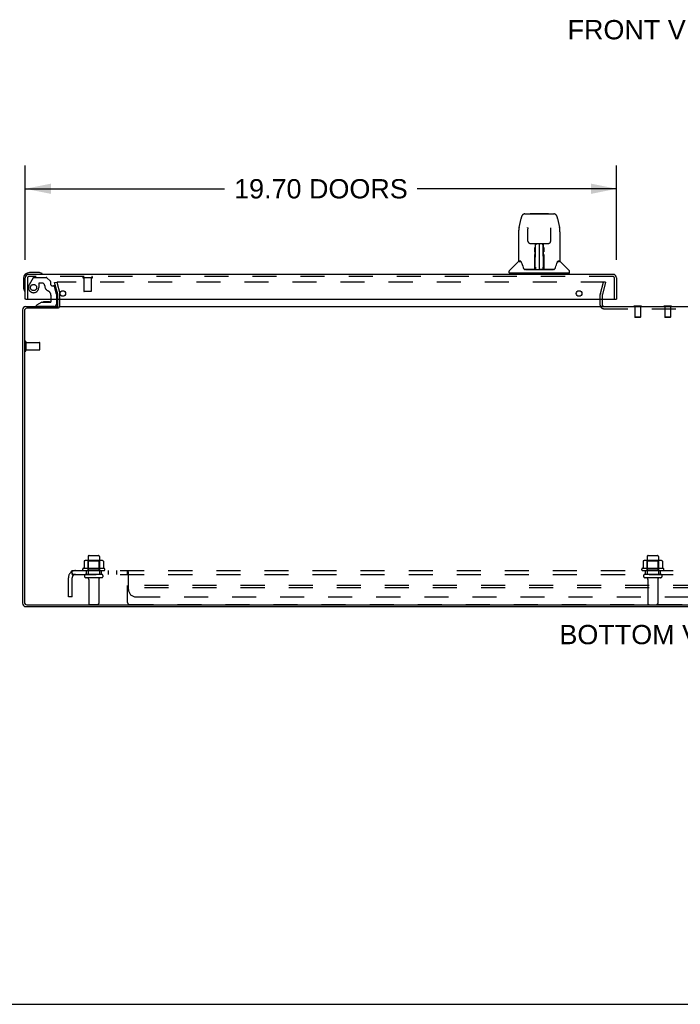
# Model space of a CAD drawing. Header units: inches. Extents: x 0 to 146, y 0 to 94.
# Tile 1 of 22: x 24 to 46, y 0 to 33. Entities that reach past the tile are written whole.
import ezdxf

# ---------------------------------------------------------------- set-up
doc = ezdxf.new("R2010")
doc.units = ezdxf.units.IN
doc.header["$LTSCALE"] = 8.008147
doc.header["$MEASUREMENT"] = 0
doc.linetypes.add('HIDDEN', pattern=[0.2, 0.1, -0.1])
doc.layers.get('0').update_dxf_attribs({"linetype": 'CONTINUOUS'})
for name, color, linetype in [('DEFAULT_2', 8, 'HIDDEN'), ('DIMENSIONS', 7, 'CONTINUOUS'), ('DOOR_ASSEMBLY_LEFT', 7, 'CONTINUOUS'), ('SUBPANEL', 7, 'CONTINUOUS')]:
    doc.layers.add(name, color=color, linetype=linetype)
doc.styles.get("Standard").update_dxf_attribs({"font": 'arial.ttf'})
doc.dimstyles.new('DIMSTYLE_1', dxfattribs={"dimtxt": 0.642365, "dimasz": 0.856486, "dimexe": 0.09, "dimexo": 0.07, "dimgap": 0.0375, "dimtad": 0, "dimtih": 1, "dimtoh": 1, "dimzin": 4, "dimdsep": 46, "dimtxsty": 'Standard', "dimblk": '_FILLED', "dimblk1": '_FILLED', "dimblk2": '_FILLED', "dimcen": 0.09, "dimadec": 3, "dimazin": 1, "dimtfac": 1, "dimtdec": 3, "dimtofl": 0, "dimtmove": 0, "dimatfit": 3, "dimldrblk": '_FILLED', "dimfxl": 0, "dimtolj": 1, "dimtzin": 4, "dimarcsym": 0})

# ---------------------------------------------------------------- blocks, each defined once
blk = doc.blocks.new('_FILLED')
at = {"color": 0, "linetype": 'ByBlock'}
blk.add_solid([(0, 0), (-1, 0.2), (-1, -0.2)], dxfattribs=at)
blk = doc.blocks.new('*D10')
at = {"layer": 'DIMENSIONS', "color": 2, "linetype": 'Continuous'}
for p, q in [((24.547, 24.797), (24.547, 27.937)), ((44.247, 24.797), (44.247, 27.937)), ((24.547, 27.166), (31.187, 27.166)), ((44.247, 27.166), (37.608, 27.166))]:
    blk.add_line(p, q, dxfattribs=at)
at = {"layer": 'DIMENSIONS', "color": 2, "linetype": 'Continuous', "xscale": 0.8564863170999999, "yscale": 0.8564863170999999, "zscale": 0.8564863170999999, "rotation": 180}
blk.add_blockref('_FILLED', (24.547, 27.166), dxfattribs=at)
at = {"layer": 'DIMENSIONS', "color": 2, "linetype": 'Continuous', "xscale": 0.8564863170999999, "yscale": 0.8564863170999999, "zscale": 0.8564863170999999}
blk.add_blockref('_FILLED', (44.247, 27.166), dxfattribs=at)
at = {"layer": 'DIMENSIONS', "color": 2, "linetype": 'Continuous', "insert": (34.397, 27.487), "char_height": 0.64236, "width": 5.77889, "attachment_point": 2, "line_spacing_factor": 0.9}
blk.add_mtext('19.70 DOORS', dxfattribs=at)

msp = doc.modelspace()

# ---------------------------------------------------------------- linework, layer by layer
at = {"color": 3, "linetype": 'Continuous'}
for p, q in [((25.628, 23.288), (25.628, 23.489)), ((43.778, 23.288), (43.778, 23.489)), ((24.453, 23.129), (24.453, 13.363)), ((24.516, 23.103), (24.516, 13.389)), ((24.57, 23.246), (25.628, 23.246)), ((25.63, 23.183), (24.596, 23.183)), ((25.655, 23.246), (65.251, 23.246)), ((43.778, 23.247), (43.73, 23.247)), ((24.57, 13.246), (66.336, 13.246)), ((24.596, 13.309), (66.31, 13.309))]:
    msp.add_line(p, q, dxfattribs=at)
at = {"color": 7, "linetype": 'Continuous'}
for p, q in [((25.703, 23.288), (25.703, 23.489)), ((44.825, 23.251), (44.825, 23.246)), ((45.081, 23.251), (44.825, 23.251)), ((45.081, 23.251), (45.081, 23.246)), ((45.825, 23.251), (45.825, 23.246)), ((46.081, 23.251), (45.825, 23.251)), ((46.081, 23.251), (46.081, 23.246)), ((0, 0), (145.603, 0))]:
    msp.add_line(p, q, dxfattribs=at)
at = {"color": 3, "linetype": 'Continuous'}
for centre, radius, start, end in [((25.586, 23.288), 0.042, 270, 360), ((43.82, 23.288), 0.042, 180, 270), ((24.57, 23.129), 0.117, 90, 180), ((24.596, 23.103), 0.08, 90, 180), ((24.57, 13.363), 0.117, 180, 270), ((24.596, 13.389), 0.08, 180, 270)]:
    msp.add_arc(centre, radius, start, end, dxfattribs=at)
at = {"color": 7, "linetype": 'Continuous'}
msp.add_arc((25.586, 23.288), 0.117, 342.2172, 360, dxfattribs=at)
at = {"layer": 'DEFAULT_2', "color": 8, "linetype": 'HIDDEN'}
for p, q in [((25.524, 24.04), (25.596, 24.059)), ((25.627, 23.653), (25.524, 24.04)), ((25.596, 24.059), (25.7, 23.673)), ((43.86, 24.059), (25.621, 24.059)), ((43.706, 23.673), (43.81, 24.059)), ((43.882, 24.04), (43.779, 23.653)), ((43.882, 24.04), (43.81, 24.059)), ((25.628, 23.489), (25.628, 23.647)), ((25.703, 23.489), (25.703, 23.647)), ((43.703, 23.288), (43.703, 23.647)), ((43.778, 23.489), (43.778, 23.647)), ((43.82, 23.171), (47.086, 23.171)), ((44.825, 23.246), (44.825, 23.233)), ((45.081, 23.233), (44.825, 23.233)), ((44.859, 23.233), (44.859, 22.886)), ((45.047, 23.233), (45.047, 22.886)), ((45.081, 23.246), (45.081, 23.233)), ((45.825, 23.246), (45.825, 23.233)), ((46.081, 23.233), (45.825, 23.233)), ((45.859, 23.233), (45.859, 22.886)), ((46.047, 23.233), (46.047, 22.886)), ((46.081, 23.246), (46.081, 23.233)), ((45.047, 22.886), (44.859, 22.886)), ((44.869, 22.876), (44.859, 22.886)), ((45.037, 22.876), (44.869, 22.876)), ((45.037, 22.876), (45.047, 22.886)), ((46.047, 22.886), (45.859, 22.886)), ((45.869, 22.876), (45.859, 22.886)), ((46.037, 22.876), (45.869, 22.876)), ((46.037, 22.876), (46.047, 22.886)), ((24.528, 21.779), (24.528, 22.063)), ((24.571, 21.779), (24.571, 22.063)), ((24.571, 22.045), (25.018, 22.045)), ((25.028, 21.807), (25.028, 22.035)), ((24.571, 21.797), (25.018, 21.797)), ((26.509, 14.761), (26.509, 14.543)), ((27.084, 14.782), (26.572, 14.782)), ((26.644, 14.762), (26.624, 14.782)), ((26.64, 14.916), (26.64, 14.321)), ((26.644, 14.466), (26.644, 14.762)), ((27.011, 14.762), (26.644, 14.762)), ((26.67, 14.946), (26.985, 14.946)), ((27.011, 14.762), (27.031, 14.782)), ((27.011, 14.466), (27.011, 14.762)), ((27.015, 14.916), (27.015, 14.321)), ((27.147, 14.761), (27.147, 14.543)), ((45.134, 14.761), (45.134, 14.543)), ((45.709, 14.782), (45.197, 14.782)), ((45.269, 14.762), (45.249, 14.782)), ((45.265, 14.916), (45.265, 14.321)), ((45.636, 14.762), (45.269, 14.762)), ((45.269, 14.466), (45.269, 14.762)), ((45.295, 14.946), (45.61, 14.946)), ((45.636, 14.762), (45.656, 14.782)), ((45.636, 14.466), (45.636, 14.762)), ((45.64, 14.916), (45.64, 14.321)), ((45.772, 14.761), (45.772, 14.543)), ((27.184, 14.516), (26.472, 14.516)), ((26.494, 14.446), (27.162, 14.446)), ((26.644, 14.466), (26.624, 14.446)), ((27.011, 14.466), (26.644, 14.466)), ((27.011, 14.466), (27.031, 14.446)), ((45.809, 14.516), (45.097, 14.516)), ((45.119, 14.446), (45.787, 14.446)), ((45.269, 14.466), (45.249, 14.446)), ((45.636, 14.466), (45.269, 14.466)), ((45.636, 14.466), (45.656, 14.446)), ((27.085, 14.321), (26.57, 14.321)), ((27.085, 14.211), (26.57, 14.211)), ((26.663, 14.149), (26.663, 13.351)), ((26.993, 14.149), (26.993, 13.351)), ((45.71, 14.321), (45.195, 14.321)), ((45.71, 14.211), (45.195, 14.211)), ((45.288, 14.149), (45.288, 13.351)), ((45.618, 14.149), (45.618, 13.351)), ((27.953, 13.381), (27.953, 13.946)), ((62.953, 13.946), (27.953, 13.946)), ((62.953, 13.871), (27.953, 13.871)), ((26.693, 13.321), (26.963, 13.321)), ((28.013, 13.321), (62.893, 13.321))]:
    msp.add_line(p, q, dxfattribs=at)
for points in [[(25.621, 24.059), (25.62, 24.059), (25.618, 24.059), (25.617, 24.058), (25.615, 24.058), (25.614, 24.057), (25.613, 24.056), (25.612, 24.056), (25.61, 24.055), (25.609, 24.053), (25.609, 24.052), (25.608, 24.051), (25.607, 24.05), (25.607, 24.048), (25.606, 24.047), (25.606, 24.045), (25.606, 24.045)], [(25.606, 24.045), (25.606, 24.044), (25.606, 24.042), (25.607, 24.041)], [(43.872, 24.053), (43.871, 24.055), (43.87, 24.056), (43.868, 24.056), (43.867, 24.057), (43.866, 24.058), (43.864, 24.058), (43.863, 24.059), (43.861, 24.059), (43.86, 24.059)], [(43.872, 24.053), (43.873, 24.052), (43.873, 24.051), (43.874, 24.05), (43.874, 24.048), (43.875, 24.047), (43.875, 24.045), (43.875, 24.045)], [(43.875, 24.045), (43.875, 24.044), (43.875, 24.042), (43.874, 24.041)], [(26.515, 14.77), (26.514, 14.769), (26.512, 14.768), (26.511, 14.767), (26.51, 14.766), (26.51, 14.764), (26.509, 14.762), (26.509, 14.761)], [(27.141, 14.77), (27.142, 14.769), (27.144, 14.768), (27.145, 14.767), (27.146, 14.766), (27.146, 14.764), (27.147, 14.762), (27.147, 14.761)], [(45.14, 14.77), (45.139, 14.769), (45.137, 14.768), (45.136, 14.767), (45.135, 14.766), (45.135, 14.764), (45.134, 14.762), (45.134, 14.761)], [(45.766, 14.77), (45.767, 14.769), (45.769, 14.768), (45.77, 14.767), (45.771, 14.766), (45.771, 14.764), (45.772, 14.762), (45.772, 14.761)], [(26.509, 14.543), (26.509, 14.542), (26.509, 14.54), (26.509, 14.539), (26.508, 14.539), (26.508, 14.538), (26.507, 14.537), (26.507, 14.537), (26.507, 14.536), (26.506, 14.536), (26.506, 14.536), (26.506, 14.535), (26.505, 14.535), (26.505, 14.535), (26.505, 14.535), (26.505, 14.535), (26.504, 14.534), (26.504, 14.534), (26.504, 14.534)], [(27.152, 14.534), (27.152, 14.534), (27.152, 14.534), (27.151, 14.535), (27.151, 14.535), (27.151, 14.535), (27.151, 14.535), (27.15, 14.535), (27.15, 14.536), (27.15, 14.536), (27.149, 14.536), (27.149, 14.537), (27.149, 14.537), (27.148, 14.538), (27.148, 14.539), (27.147, 14.539), (27.147, 14.54), (27.147, 14.542), (27.147, 14.543)], [(45.134, 14.543), (45.134, 14.542), (45.134, 14.54), (45.134, 14.539), (45.133, 14.539), (45.133, 14.538), (45.132, 14.537), (45.132, 14.537), (45.132, 14.536), (45.131, 14.536), (45.131, 14.536), (45.131, 14.535), (45.13, 14.535), (45.13, 14.535), (45.13, 14.535), (45.13, 14.535), (45.129, 14.534), (45.129, 14.534), (45.129, 14.534)], [(45.777, 14.534), (45.777, 14.534), (45.777, 14.534), (45.776, 14.535), (45.776, 14.535), (45.776, 14.535), (45.776, 14.535), (45.775, 14.535), (45.775, 14.536), (45.775, 14.536), (45.774, 14.536), (45.774, 14.537), (45.774, 14.537), (45.773, 14.538), (45.773, 14.539), (45.772, 14.539), (45.772, 14.54), (45.772, 14.542), (45.772, 14.543)]]:
    msp.add_lwpolyline(points, dxfattribs=at)
for centre, radius, start, end in [((25.603, 23.647), 0.025, 0, 15), ((25.603, 23.647), 0.1, 0, 15), ((43.803, 23.647), 0.1, 165, 180), ((43.803, 23.647), 0.025, 165, 180), ((43.82, 23.288), 0.117, 180, 270), ((25.586, 23.288), 0.117, 303.0998, 342.2172), ((24.549, 22.063), 0.0215, 360, 180), ((25.018, 22.035), 0.01, 360, 90), ((24.549, 21.779), 0.0215, 180, 0), ((25.018, 21.807), 0.01, 270, 0), ((26.572, 14.641), 0.141, 90, 113.95), ((26.67, 14.916), 0.03, 90, 180), ((26.985, 14.916), 0.03, 0, 90), ((27.084, 14.641), 0.141, 66.05, 90), ((45.197, 14.641), 0.141, 90, 113.95), ((45.295, 14.916), 0.03, 90, 180), ((45.61, 14.916), 0.03, 0, 90), ((45.709, 14.641), 0.141, 66.05, 90), ((26.494, 14.485), 0.0384, 124.4497, 270), ((26.828, 13.916), 0.698, 117.6814, 120.6631), ((26.828, 13.916), 0.698, 59.3369, 62.3186), ((27.162, 14.485), 0.0384, 270, 55.5503), ((45.119, 14.485), 0.0384, 124.4497, 270), ((45.453, 13.916), 0.698, 117.6814, 120.6631), ((45.453, 13.916), 0.698, 59.3369, 62.3186), ((45.787, 14.485), 0.0384, 270, 55.5503), ((26.57, 14.266), 0.055, 90, 270), ((26.6, 14.149), 0.0625, 0, 90), ((27.055, 14.149), 0.0625, 90, 180), ((27.085, 14.266), 0.055, 270, 90), ((45.195, 14.266), 0.055, 90, 270), ((45.225, 14.149), 0.0625, 0, 90), ((45.68, 14.149), 0.0625, 90, 180), ((45.71, 14.266), 0.055, 270, 90), ((26.693, 13.351), 0.03, 180, 270), ((26.963, 13.351), 0.03, 270, 360), ((28.013, 13.381), 0.06, 180, 270), ((45.318, 13.351), 0.03, 180, 270), ((45.588, 13.351), 0.03, 270, 360)]:
    msp.add_arc(centre, radius, start, end, dxfattribs=at)
at = {"layer": 'DOOR_ASSEMBLY_LEFT', "color": 7, "linetype": 'Continuous'}
for p, q in [((41.188, 26.33), (42.157, 26.33)), ((41.379, 26.337), (41.966, 26.337)), ((40.999, 25.87), (41.064, 26.176)), ((41.064, 26.176), (41.064, 26.176)), ((42.281, 26.176), (42.346, 25.87)), ((40.984, 25.727), (40.984, 24.763)), ((40.984, 25.727), (40.984, 25.727)), ((41.285, 25.865), (41.285, 25.862)), ((41.285, 25.862), (41.285, 25.857)), ((41.285, 25.857), (41.285, 25.851)), ((41.285, 25.851), (41.285, 25.845)), ((41.285, 25.845), (41.285, 25.836)), ((41.293, 25.424), (41.285, 25.836)), ((42.052, 25.424), (42.06, 25.843)), ((42.06, 25.855), (42.06, 25.86)), ((42.06, 25.85), (42.06, 25.855)), ((42.06, 25.843), (42.06, 25.85)), ((42.361, 25.727), (42.361, 24.763)), ((41.373, 25.346), (41.433, 25.346)), ((41.474, 25.347), (41.871, 25.347)), ((41.533, 25.347), (41.53, 24.992)), ((41.535, 24.487), (41.55, 25.347)), ((41.559, 25.342), (41.558, 25.293)), ((41.559, 25.347), (41.559, 25.342)), ((41.672, 25.347), (41.672, 24.476)), ((41.787, 25.293), (41.786, 25.347)), ((41.81, 24.487), (41.795, 25.347)), ((41.815, 24.982), (41.812, 25.347)), ((41.912, 25.346), (41.972, 25.346)), ((41.529, 24.992), (41.53, 25.088)), ((41.53, 24.992), (41.53, 24.978)), ((41.53, 24.978), (41.53, 24.964)), ((41.53, 24.964), (41.531, 24.964)), ((41.546, 25.109), (41.531, 25.109)), ((41.531, 25.103), (41.546, 25.103)), ((41.531, 24.964), (41.531, 24.887)), ((41.814, 25.109), (41.799, 25.109)), ((41.799, 25.103), (41.814, 25.103)), ((41.814, 24.964), (41.814, 24.887)), ((41.815, 24.972), (41.815, 24.982)), ((41.815, 24.964), (41.815, 24.972)), ((41.816, 24.969), (41.816, 24.983)), ((41.816, 24.945), (41.816, 24.969)), ((40.975, 24.739), (40.68, 24.444)), ((41.052, 24.755), (40.991, 24.755)), ((40.996, 24.747), (41.058, 24.747)), ((41.055, 24.751), (41.055, 24.751)), ((41.518, 24.499), (41.521, 24.821)), ((41.528, 24.795), (41.521, 24.795)), ((41.526, 24.499), (41.528, 24.795)), ((41.529, 24.541), (41.531, 24.632)), ((41.531, 24.887), (41.531, 24.887)), ((41.531, 24.876), (41.531, 24.887)), ((41.533, 24.88), (41.531, 24.88)), ((41.531, 24.877), (41.539, 24.877)), ((41.531, 24.872), (41.531, 24.876)), ((41.531, 24.87), (41.531, 24.872)), ((41.531, 24.869), (41.531, 24.87)), ((41.531, 24.869), (41.531, 24.869)), ((41.531, 24.868), (41.531, 24.868)), ((41.531, 24.632), (41.531, 24.867)), ((41.806, 24.877), (41.814, 24.877)), ((41.814, 24.88), (41.812, 24.88)), ((41.814, 24.887), (41.814, 24.885)), ((41.814, 24.885), (41.814, 24.875)), ((41.814, 24.875), (41.814, 24.871)), ((41.814, 24.871), (41.814, 24.87)), ((41.814, 24.632), (41.814, 24.868)), ((41.814, 24.632), (41.816, 24.541)), ((42.285, 24.744), (42.29, 24.751)), ((42.287, 24.747), (42.349, 24.747)), ((42.29, 24.751), (42.29, 24.751)), ((42.293, 24.755), (42.294, 24.756)), ((42.354, 24.755), (42.293, 24.755)), ((42.37, 24.739), (42.665, 24.444)), ((24.977, 24.374), (24.687, 24.374)), ((25.015, 24.371), (24.977, 24.374)), ((25.112, 24.328), (25.112, 24.328)), ((40.669, 24.362), (40.669, 24.416)), ((42.669, 24.354), (40.676, 24.354)), ((40.728, 24.354), (40.728, 24.314)), ((41.134, 24.543), (41.134, 24.543)), ((41.52, 24.48), (41.187, 24.48)), ((41.208, 24.472), (42.137, 24.472)), ((41.521, 24.48), (41.52, 24.48)), ((41.525, 24.481), (41.525, 24.479)), ((41.528, 24.501), (41.529, 24.512)), ((41.528, 24.494), (41.528, 24.501)), ((41.528, 24.493), (41.528, 24.494)), ((41.528, 24.491), (41.528, 24.493)), ((41.529, 24.517), (41.529, 24.541)), ((41.529, 24.512), (41.529, 24.517)), ((41.529, 24.512), (41.529, 24.488)), ((41.534, 24.477), (41.538, 24.473)), ((41.545, 24.555), (41.536, 24.555)), ((41.539, 24.48), (41.537, 24.48)), ((41.545, 24.555), (41.544, 24.478)), ((41.544, 24.478), (41.672, 24.476)), ((41.801, 24.478), (41.672, 24.476)), ((41.801, 24.478), (41.8, 24.555)), ((41.809, 24.555), (41.8, 24.555)), ((41.808, 24.48), (41.806, 24.48)), ((41.816, 24.541), (41.816, 24.538)), ((41.816, 24.538), (41.816, 24.516)), ((41.816, 24.516), (41.817, 24.501)), ((41.816, 24.488), (41.816, 24.512)), ((41.816, 24.488), (41.816, 24.486)), ((41.817, 24.501), (41.817, 24.498)), ((41.817, 24.498), (41.817, 24.495)), ((41.817, 24.495), (41.817, 24.493)), ((41.817, 24.493), (41.817, 24.492)), ((41.817, 24.492), (41.817, 24.491)), ((41.817, 24.491), (41.817, 24.49)), ((41.817, 24.49), (41.817, 24.489)), ((41.82, 24.482), (41.821, 24.481)), ((41.82, 24.479), (41.82, 24.481)), ((41.822, 24.474), (41.823, 24.476)), ((42.158, 24.48), (41.825, 24.48)), ((42.211, 24.543), (42.211, 24.543)), ((42.617, 24.354), (42.617, 24.314)), ((42.676, 24.362), (42.676, 24.416)), ((24.487, 24.174), (24.487, 23.885)), ((24.487, 23.885), (24.49, 23.847)), ((24.532, 23.756), (24.533, 23.752)), ((24.533, 23.752), (24.534, 23.751)), ((24.567, 23.489), (24.547, 23.489)), ((25.097, 23.384), (24.921, 23.285)), ((25.097, 23.384), (25.374, 23.384)), ((25.186, 23.401), (25.185, 23.401)), ((25.327, 23.401), (25.186, 23.401)), ((25.327, 23.401), (25.327, 23.401)), ((25.405, 23.415), (25.405, 23.489)), ((25.59, 23.489), (25.59, 23.325)), ((44.227, 23.489), (44.247, 23.489)), ((24.921, 23.246), (24.921, 23.285))]:
    msp.add_line(p, q, dxfattribs=at)
at = {"layer": 'DOOR_ASSEMBLY_LEFT', "color": 3, "linetype": 'Continuous'}
for p, q in [((44.13, 24.314), (24.664, 24.314)), ((24.547, 23.489), (24.547, 24.197)), ((44.247, 24.197), (44.247, 23.489)), ((24.567, 23.489), (44.227, 23.489))]:
    msp.add_line(p, q, dxfattribs=at)
at = {"layer": 'DOOR_ASSEMBLY_LEFT', "color": 8, "linetype": 'HIDDEN'}
for p, q in [((24.622, 24.197), (24.622, 23.489)), ((44.13, 24.239), (24.664, 24.239)), ((24.808, 24.195), (24.674, 23.962)), ((24.834, 24.21), (25.246, 24.21)), ((24.994, 24.009), (24.994, 23.876)), ((25.104, 24.025), (25.01, 24.025)), ((25.383, 24.087), (25.268, 24.202)), ((25.388, 24.072), (25.388, 23.994)), ((26.764, 24.196), (26.48, 24.196)), ((26.498, 24.196), (26.498, 23.749)), ((26.746, 24.196), (26.746, 23.749)), ((44.172, 23.489), (44.172, 24.197)), ((25.447, 23.935), (25.492, 23.935)), ((25.59, 23.656), (25.522, 23.912)), ((25.59, 23.656), (25.59, 23.489)), ((26.736, 23.739), (26.508, 23.739)), ((25.405, 23.489), (25.405, 23.599)), ((25.511, 23.246), (24.921, 23.246))]:
    msp.add_line(p, q, dxfattribs=at)
at = {"layer": 'DOOR_ASSEMBLY_LEFT', "color": 7, "linetype": 'Continuous'}
for points in [[(41.188, 26.33), (41.184, 26.33), (41.171, 26.329), (41.158, 26.325), (41.146, 26.32), (41.134, 26.313), (41.124, 26.305), (41.115, 26.296), (41.107, 26.287), (41.1, 26.276), (41.093, 26.265), (41.087, 26.252), (41.082, 26.239), (41.076, 26.224), (41.071, 26.207), (41.067, 26.189), (41.064, 26.176)], [(42.281, 26.176), (42.278, 26.189), (42.274, 26.207), (42.268, 26.224), (42.263, 26.239), (42.258, 26.253), (42.252, 26.265), (42.245, 26.277), (42.238, 26.287), (42.23, 26.297), (42.22, 26.306), (42.21, 26.314), (42.199, 26.32), (42.186, 26.325), (42.173, 26.329), (42.16, 26.33), (42.157, 26.33)], [(40.999, 25.87), (40.993, 25.84), (40.987, 25.8), (40.984, 25.76), (40.984, 25.727)], [(41.284, 25.869), (41.284, 25.87), (41.284, 25.869), (41.284, 25.869), (41.284, 25.868), (41.285, 25.867), (41.285, 25.865)], [(42.06, 25.86), (42.06, 25.864), (42.06, 25.866), (42.06, 25.867), (42.061, 25.868), (42.061, 25.869), (42.061, 25.869)], [(42.361, 25.727), (42.361, 25.76), (42.357, 25.8), (42.352, 25.84), (42.346, 25.87)], [(41.293, 25.424), (41.293, 25.417), (41.295, 25.406), (41.298, 25.395), (41.303, 25.385), (41.31, 25.376), (41.317, 25.368), (41.326, 25.361), (41.335, 25.355), (41.346, 25.35), (41.356, 25.347), (41.367, 25.346), (41.372, 25.346)], [(41.433, 25.346), (41.442, 25.346), (41.454, 25.346), (41.465, 25.347), (41.474, 25.347)], [(41.871, 25.347), (41.88, 25.347), (41.891, 25.346), (41.903, 25.346), (41.911, 25.346)], [(41.973, 25.346), (41.979, 25.346), (41.99, 25.348), (42.001, 25.351), (42.011, 25.355), (42.02, 25.361), (42.029, 25.369), (42.036, 25.377), (42.043, 25.387), (42.047, 25.397), (42.05, 25.407), (42.052, 25.418), (42.052, 25.424)], [(41.521, 24.821), (41.521, 24.847), (41.522, 24.872), (41.522, 24.896), (41.522, 24.919), (41.522, 24.94), (41.522, 24.959), (41.522, 24.977)], [(41.522, 25.067), (41.522, 25.087), (41.522, 25.106), (41.522, 25.125), (41.522, 25.143), (41.522, 25.16), (41.523, 25.177), (41.523, 25.192), (41.523, 25.207)], [(41.53, 25.212), (41.53, 25.211), (41.529, 25.209), (41.528, 25.208), (41.527, 25.207), (41.525, 25.207), (41.523, 25.207)], [(41.53, 25.212), (41.53, 25.197), (41.53, 25.181), (41.53, 25.164), (41.53, 25.146), (41.53, 25.127), (41.53, 25.107), (41.53, 25.088)], [(41.53, 24.972), (41.53, 24.972), (41.531, 24.968), (41.531, 24.964)], [(41.814, 24.964), (41.814, 24.968), (41.815, 24.972)], [(41.816, 24.992), (41.815, 25.088), (41.815, 25.107), (41.815, 25.127), (41.815, 25.146), (41.815, 25.164), (41.815, 25.181), (41.815, 25.197), (41.815, 25.212)], [(41.816, 24.848), (41.816, 24.874), (41.816, 24.899), (41.816, 24.923), (41.816, 24.945)], [(41.822, 25.207), (41.822, 25.192), (41.822, 25.177), (41.822, 25.16), (41.823, 25.143), (41.823, 25.125), (41.823, 25.106), (41.823, 25.087), (41.823, 25.067)], [(41.823, 24.977), (41.823, 24.959), (41.823, 24.94), (41.823, 24.919), (41.823, 24.896), (41.823, 24.872), (41.824, 24.847), (41.824, 24.821), (41.827, 24.499)], [(41.052, 24.756), (41.051, 24.756), (41.051, 24.756), (41.052, 24.755)], [(41.052, 24.755), (41.052, 24.755), (41.053, 24.754), (41.054, 24.753), (41.055, 24.753)], [(41.055, 24.753), (41.054, 24.753), (41.054, 24.754), (41.053, 24.755), (41.053, 24.755), (41.053, 24.755)], [(41.055, 24.753), (41.055, 24.752), (41.055, 24.751)], [(41.061, 24.747), (41.059, 24.749), (41.058, 24.75), (41.056, 24.751), (41.055, 24.752), (41.055, 24.753)], [(41.055, 24.751), (41.059, 24.745), (41.073, 24.716), (41.088, 24.681), (41.103, 24.638), (41.119, 24.59), (41.134, 24.543)], [(41.531, 24.868), (41.531, 24.868), (41.531, 24.869)], [(41.814, 24.87), (41.814, 24.869), (41.814, 24.869), (41.814, 24.868)], [(41.819, 24.499), (41.817, 24.822), (41.816, 24.848)], [(42.211, 24.543), (42.225, 24.589), (42.241, 24.637), (42.256, 24.679), (42.271, 24.715), (42.285, 24.744)], [(42.29, 24.753), (42.29, 24.752), (42.289, 24.751), (42.287, 24.75), (42.286, 24.749), (42.284, 24.747)], [(42.29, 24.753), (42.291, 24.753), (42.292, 24.754), (42.293, 24.755), (42.293, 24.755)], [(42.292, 24.755), (42.292, 24.755), (42.292, 24.755), (42.291, 24.754), (42.291, 24.753), (42.29, 24.753)], [(42.29, 24.751), (42.29, 24.752), (42.29, 24.753)], [(25.112, 24.328), (25.111, 24.328), (25.109, 24.328), (25.106, 24.329)], [(41.134, 24.543), (41.137, 24.535), (41.142, 24.522), (41.146, 24.512), (41.151, 24.503), (41.157, 24.496)], [(41.157, 24.496), (41.163, 24.49), (41.169, 24.485), (41.176, 24.481), (41.184, 24.48), (41.186, 24.48)], [(41.521, 24.477), (41.521, 24.477), (41.52, 24.477), (41.52, 24.476), (41.519, 24.476), (41.518, 24.475), (41.517, 24.475)], [(41.518, 24.48), (41.52, 24.48), (41.522, 24.481), (41.523, 24.482), (41.525, 24.484), (41.525, 24.485), (41.526, 24.488)], [(41.528, 24.488), (41.527, 24.486), (41.527, 24.484), (41.525, 24.482), (41.524, 24.481), (41.522, 24.48), (41.521, 24.48)], [(41.521, 24.48), (41.522, 24.48), (41.523, 24.481), (41.524, 24.481)], [(41.522, 24.476), (41.522, 24.476), (41.522, 24.476), (41.522, 24.476), (41.521, 24.476), (41.521, 24.476), (41.521, 24.477)], [(41.524, 24.481), (41.525, 24.482), (41.526, 24.483), (41.527, 24.484), (41.527, 24.485), (41.527, 24.486), (41.527, 24.486), (41.528, 24.486), (41.528, 24.487), (41.528, 24.487), (41.528, 24.487), (41.528, 24.487), (41.528, 24.488), (41.528, 24.488), (41.528, 24.488), (41.528, 24.489), (41.528, 24.489), (41.528, 24.489), (41.528, 24.49)], [(41.525, 24.481), (41.526, 24.482), (41.528, 24.484)], [(41.528, 24.49), (41.528, 24.49), (41.528, 24.491)], [(41.528, 24.484), (41.528, 24.486), (41.529, 24.488)], [(41.534, 24.48), (41.533, 24.481), (41.532, 24.481), (41.531, 24.482), (41.53, 24.482), (41.53, 24.483), (41.529, 24.484), (41.528, 24.485), (41.528, 24.485)], [(41.528, 24.483), (41.528, 24.483), (41.528, 24.482), (41.53, 24.48), (41.531, 24.479), (41.533, 24.478), (41.534, 24.477)], [(41.537, 24.48), (41.537, 24.48), (41.536, 24.48), (41.535, 24.48), (41.534, 24.48)], [(41.538, 24.473), (41.539, 24.472), (41.54, 24.472)], [(41.805, 24.472), (41.806, 24.472), (41.807, 24.473), (41.811, 24.477)], [(41.81, 24.48), (41.809, 24.48), (41.808, 24.48)], [(41.817, 24.485), (41.816, 24.484), (41.816, 24.483), (41.815, 24.483), (41.814, 24.482), (41.813, 24.481), (41.812, 24.48), (41.81, 24.48)], [(41.811, 24.477), (41.812, 24.478), (41.813, 24.479), (41.814, 24.479), (41.815, 24.48), (41.816, 24.481), (41.817, 24.482), (41.817, 24.483), (41.817, 24.483)], [(41.816, 24.486), (41.817, 24.484), (41.819, 24.482), (41.82, 24.481), (41.82, 24.481)], [(41.817, 24.489), (41.817, 24.489), (41.817, 24.488), (41.817, 24.488), (41.817, 24.488), (41.817, 24.488), (41.817, 24.487), (41.817, 24.487), (41.817, 24.487), (41.817, 24.486), (41.818, 24.486), (41.818, 24.485), (41.818, 24.485), (41.818, 24.484), (41.819, 24.483), (41.82, 24.482)], [(41.819, 24.488), (41.82, 24.486), (41.82, 24.484), (41.822, 24.482), (41.823, 24.481), (41.825, 24.48), (41.827, 24.48)], [(41.821, 24.481), (41.822, 24.48), (41.823, 24.48)], [(41.822, 24.474), (41.822, 24.474), (41.822, 24.473), (41.822, 24.473), (41.823, 24.473), (41.823, 24.473), (41.824, 24.473), (41.824, 24.473), (41.825, 24.473), (41.825, 24.474), (41.826, 24.474), (41.827, 24.474), (41.828, 24.475)], [(41.823, 24.48), (41.825, 24.48), (41.825, 24.48)], [(42.159, 24.48), (42.16, 24.48), (42.168, 24.481), (42.175, 24.485), (42.182, 24.489), (42.188, 24.495)], [(42.188, 24.495), (42.193, 24.503), (42.198, 24.511), (42.203, 24.521), (42.208, 24.534), (42.211, 24.543)], [(24.534, 23.751), (24.534, 23.75), (24.534, 23.749)]]:
    msp.add_lwpolyline(points, dxfattribs=at)
at = {"layer": 'DOOR_ASSEMBLY_LEFT', "color": 8, "linetype": 'HIDDEN'}
msp.add_circle((24.822, 23.876), 0.103, dxfattribs=at)
at = {"layer": 'DOOR_ASSEMBLY_LEFT', "color": 3, "linetype": 'Continuous'}
for centre in [(25.797, 23.677), (42.997, 23.677)]:
    msp.add_circle(centre, 0.094, dxfattribs=at)
at = {"layer": 'DOOR_ASSEMBLY_LEFT', "color": 7, "linetype": 'Continuous'}
for centre, radius, start, end in [((41.379, 26.317), 0.0197, 90, 139.7821), ((41.966, 26.317), 0.0197, 40.2179, 90), ((40.996, 24.718), 0.0295, 90, 135), ((40.991, 24.763), 0.00787, 180, 270), ((41.533, 24.871), 0.00886, 359, 89), ((41.812, 24.871), 0.00886, 91, 181), ((42.349, 24.718), 0.0295, 45, 90), ((42.354, 24.763), 0.00787, 270, 360), ((24.687, 24.174), 0.2, 90, 180), ((24.977, 24.124), 0.25, 59.1101, 90), ((25.097, 24.329), 0.015, 270, 353.6204), ((25.097, 24.326), 0.015, 6.3796, 59.1101), ((40.708, 24.416), 0.0394, 135, 180), ((40.676, 24.362), 0.00787, 180, 270), ((41.532, 24.48), 0.00787, 182, 258.8671), ((41.544, 24.487), 0.00886, 179, 269), ((41.544, 24.487), 0.00886, 179.0026, 257.5816), ((41.801, 24.487), 0.00886, 271, 1), ((41.813, 24.48), 0.00787, 281.1329, 358), ((42.637, 24.416), 0.0394, 0, 45), ((42.669, 24.362), 0.00787, 270, 360), ((24.737, 23.885), 0.25, 180, 210.8899), ((24.536, 23.764), 0.015, 210.8899, 263.6204), ((24.532, 23.764), 0.015, 276.3796, 360), ((25.186, 23.311), 0.09, 90.672, 125.1877), ((25.326, 23.311), 0.09, 55.0768, 89.328), ((25.374, 23.415), 0.031, 270, 360), ((25.511, 23.325), 0.079, 270, 360)]:
    msp.add_arc(centre, radius, start, end, dxfattribs=at)
at = {"layer": 'DOOR_ASSEMBLY_LEFT', "color": 3, "linetype": 'Continuous'}
for centre, start, end in [((24.664, 24.197), 90, 180), ((44.13, 24.197), 0, 90)]:
    msp.add_arc(centre, 0.117, start, end, dxfattribs=at)
at = {"layer": 'DOOR_ASSEMBLY_LEFT', "color": 8, "linetype": 'HIDDEN'}
for centre, radius, start, end in [((24.664, 24.197), 0.042, 90, 180), ((24.822, 23.876), 0.172, 150, 360), ((24.834, 24.18), 0.03, 90, 150), ((25.01, 24.009), 0.016, 90, 180), ((25.104, 23.935), 0.09, 0, 90), ((25.246, 24.18), 0.03, 45, 90), ((25.368, 24.072), 0.02, 0, 45), ((25.447, 23.994), 0.059, 180, 270), ((26.48, 24.218), 0.0215, 90, 270), ((26.764, 24.218), 0.0215, 270, 90), ((44.13, 24.197), 0.042, 0, 90), ((25.379, 23.935), 0.185, 180, 244.2582), ((25.217, 23.599), 0.188, 0, 64.2582), ((25.492, 23.904), 0.031, 15, 90), ((26.508, 23.749), 0.01, 180, 270), ((26.736, 23.749), 0.01, 270, 360)]:
    msp.add_arc(centre, radius, start, end, dxfattribs=at)
at = {"layer": 'SUBPANEL', "color": 8, "linetype": 'HIDDEN'}
for p, q in [((26.109, 14.321), (26.109, 14.446)), ((26.109, 14.446), (64.797, 14.446)), ((26.578, 14.446), (26.578, 14.321)), ((27.078, 14.446), (27.078, 14.321)), ((27.306, 14.446), (27.306, 14.321)), ((27.587, 14.446), (27.587, 14.321)), ((27.949, 14.321), (27.949, 14.446)), ((45.203, 14.446), (45.203, 14.321)), ((45.703, 14.446), (45.703, 14.321)), ((25.984, 13.571), (25.984, 14.209)), ((26.071, 14.392), (26.15, 14.296)), ((26.109, 14.321), (64.797, 14.321)), ((26.109, 13.571), (26.109, 14.209)), ((26.119, 14.344), (26.119, 14.345)), ((26.12, 14.342), (26.119, 14.344)), ((26.121, 14.34), (26.12, 14.342)), ((26.121, 14.339), (26.121, 14.34)), ((26.122, 14.337), (26.121, 14.339)), ((26.123, 14.336), (26.122, 14.337)), ((26.123, 14.334), (26.123, 14.336)), ((26.124, 14.333), (26.123, 14.334)), ((26.125, 14.331), (26.124, 14.333)), ((26.125, 14.33), (26.125, 14.331)), ((26.126, 14.329), (26.125, 14.33)), ((26.127, 14.327), (26.126, 14.329)), ((27.974, 14.411), (27.97, 14.421)), ((27.977, 14.296), (27.975, 14.296)), ((27.984, 13.821), (27.984, 14.392)), ((26.109, 13.571), (25.984, 13.571)), ((28.234, 13.571), (62.672, 13.571))]:
    msp.add_line(p, q, dxfattribs=at)
for points in [[(26.086, 14.417), (26.089, 14.424), (26.091, 14.427), (26.092, 14.43), (26.093, 14.433), (26.095, 14.436), (26.096, 14.438), (26.098, 14.44), (26.1, 14.442), (26.102, 14.444), (26.103, 14.445), (26.105, 14.446), (26.107, 14.446), (26.108, 14.446), (26.109, 14.446)], [(27.964, 14.433), (27.963, 14.436), (27.961, 14.438), (27.959, 14.44), (27.958, 14.442), (27.956, 14.444), (27.954, 14.445), (27.953, 14.446), (27.951, 14.446), (27.95, 14.446), (27.949, 14.446)], [(27.951, 14.446), (27.95, 14.446), (27.949, 14.446)], [(27.967, 14.427), (27.966, 14.43), (27.964, 14.433), (27.963, 14.436), (27.961, 14.438), (27.959, 14.44), (27.958, 14.442), (27.956, 14.444)], [(26.071, 14.392), (26.073, 14.394), (26.075, 14.396), (26.076, 14.399), (26.078, 14.401), (26.08, 14.404), (26.082, 14.407), (26.083, 14.411), (26.085, 14.414), (26.086, 14.417)], [(26.109, 14.381), (26.109, 14.381), (26.109, 14.381), (26.109, 14.381), (26.109, 14.381), (26.109, 14.381), (26.109, 14.38), (26.109, 14.38), (26.109, 14.38), (26.109, 14.379), (26.109, 14.379), (26.109, 14.378)], [(26.119, 14.345), (26.118, 14.347), (26.118, 14.348), (26.117, 14.349), (26.117, 14.35), (26.117, 14.35), (26.117, 14.351), (26.116, 14.352), (26.116, 14.353), (26.116, 14.354), (26.115, 14.355), (26.115, 14.356), (26.115, 14.356), (26.115, 14.357), (26.114, 14.358), (26.114, 14.359), (26.114, 14.36), (26.114, 14.361), (26.113, 14.361), (26.113, 14.362), (26.113, 14.363), (26.113, 14.364), (26.112, 14.365), (26.112, 14.365), (26.112, 14.366), (26.112, 14.367), (26.112, 14.368), (26.112, 14.368), (26.111, 14.369), (26.111, 14.37), (26.111, 14.371), (26.111, 14.371), (26.111, 14.372), (26.111, 14.373), (26.11, 14.374), (26.11, 14.374), (26.11, 14.375), (26.11, 14.376), (26.11, 14.376), (26.11, 14.377), (26.11, 14.378), (26.11, 14.378), (26.109, 14.379), (26.109, 14.379), (26.109, 14.38), (26.109, 14.38), (26.109, 14.381), (26.109, 14.381), (26.109, 14.381)], [(26.137, 14.303), (26.133, 14.307), (26.131, 14.309), (26.129, 14.31), (26.127, 14.312), (26.125, 14.314), (26.123, 14.316), (26.12, 14.317), (26.118, 14.319), (26.116, 14.32), (26.114, 14.32), (26.112, 14.321), (26.111, 14.321), (26.109, 14.321)], [(26.132, 14.317), (26.132, 14.317), (26.132, 14.317), (26.132, 14.318), (26.132, 14.318), (26.132, 14.318), (26.132, 14.318), (26.131, 14.319), (26.131, 14.319), (26.131, 14.32), (26.13, 14.32), (26.13, 14.321), (26.13, 14.321), (26.13, 14.322), (26.129, 14.322), (26.129, 14.323), (26.129, 14.323), (26.128, 14.324), (26.128, 14.324), (26.128, 14.325), (26.127, 14.326), (26.127, 14.326), (26.127, 14.327), (26.127, 14.327)], [(26.129, 14.321), (26.13, 14.321), (26.13, 14.32), (26.13, 14.32), (26.131, 14.319), (26.131, 14.319), (26.131, 14.319), (26.132, 14.318), (26.132, 14.318), (26.132, 14.318), (26.132, 14.318), (26.132, 14.317), (26.132, 14.317), (26.132, 14.317)], [(26.15, 14.296), (26.15, 14.296), (26.149, 14.295), (26.148, 14.295), (26.147, 14.296), (26.146, 14.296), (26.145, 14.296), (26.144, 14.297), (26.143, 14.298), (26.141, 14.299), (26.14, 14.3), (26.138, 14.302), (26.137, 14.303)], [(27.961, 14.312), (27.96, 14.314), (27.958, 14.316), (27.957, 14.317), (27.955, 14.319), (27.954, 14.32), (27.953, 14.32), (27.951, 14.321), (27.95, 14.321), (27.949, 14.321)], [(27.953, 14.32), (27.951, 14.321), (27.95, 14.321), (27.949, 14.321)], [(27.971, 14.299), (27.97, 14.3), (27.968, 14.302), (27.967, 14.303), (27.966, 14.305), (27.965, 14.307), (27.963, 14.309), (27.962, 14.31), (27.961, 14.312), (27.96, 14.314)], [(27.984, 14.296), (27.983, 14.296), (27.981, 14.295), (27.98, 14.295), (27.978, 14.296), (27.977, 14.296), (27.975, 14.296), (27.974, 14.297), (27.972, 14.298), (27.971, 14.299), (27.97, 14.3), (27.968, 14.302), (27.967, 14.303), (27.966, 14.305)], [(27.97, 14.421), (27.969, 14.424), (27.967, 14.427)], [(27.979, 14.401), (27.977, 14.404), (27.976, 14.407), (27.974, 14.411)], [(27.984, 14.392), (27.983, 14.394), (27.981, 14.396), (27.98, 14.399), (27.979, 14.401), (27.977, 14.404)], [(27.984, 14.296), (27.983, 14.296), (27.981, 14.295), (27.98, 14.295), (27.978, 14.296)], [(27.984, 14.392), (27.983, 14.394), (27.981, 14.396)]]:
    msp.add_lwpolyline(points, dxfattribs=at)
for centre, radius, start, end in [((26.221, 14.209), 0.237, 90, 180), ((26.221, 14.209), 0.112, 90, 180), ((28.234, 13.821), 0.25, 180, 270)]:
    msp.add_arc(centre, radius, start, end, dxfattribs=at)

# ---------------------------------------------------------------- texts
at = {"layer": 'DIMENSIONS', "color": 2, "linetype": 'Continuous', "attachment_point": 2, "line_spacing_factor": 0.9}
for s, insert, char_height, width in [('FRONT VIEW', (45.429, 32.786), 0.6424, 5.62129), ('BOTTOM VIEW', (45.532, 12.637), 0.64236, 6.36634)]:
    msp.add_mtext(s, dxfattribs=dict(at, insert=insert, char_height=char_height, width=width))

# ---------------------------------------------------------------- dimensions: what is measured, and where the dimension line sits
at = {"layer": 'DIMENSIONS', "color": 2, "linetype": 'Continuous'}
dim = msp.add_linear_dim(base=(44.247, 27.166), p1=(24.547, 24.727), p2=(44.247, 24.727), text='<> DOORS', dimstyle='DIMSTYLE_1', dxfattribs=at)
dim.commit()
dim.dimension.update_dxf_attribs({"geometry": '*D10', "text_midpoint": (34.397, 27.166), "dimtype": 160})

doc.saveas('drawing.dxf')
